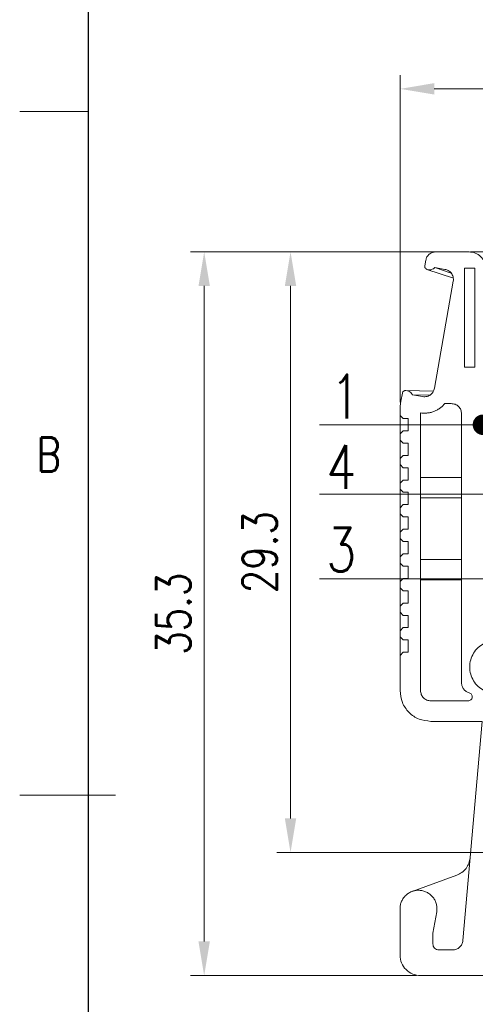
# Model space of a CAD drawing. Header units: millimetres. Extents: x -5 to 292, y -5 to 205.
# Tile 2 of 13: x -5 to 28, y 85 to 157. Entities that reach past the tile are written whole.
import ezdxf
from ezdxf.enums import TextEntityAlignment as Align

# ---------------------------------------------------------------- set-up
doc = ezdxf.new("R2010")
doc.units = ezdxf.units.MM
doc.layers.get('0').update_dxf_attribs({"lineweight": 30})
doc.layers.get('Defpoints').update_dxf_attribs({"lineweight": 13})
for name, color, linetype, lineweight in [('TEXT', 6, 'Continuous', 13), ('尺寸层', 3, 'Continuous', 13), ('尺寸线', 3, 'Continuous', 13), ('轮廓线', 7, 'Continuous', 30)]:
    doc.layers.add(name, color=color, linetype=linetype, lineweight=lineweight)
doc.styles.add('romans-高2.5', font='romans.shx', dxfattribs={"width": 0.8, "height": 2.5})
doc.styles.add('romans-高3.5', font='romans.shx', dxfattribs={"width": 0.8, "height": 3.5})
doc.styles.add('宋体-高2.5', font='txt', dxfattribs={"width": 0.8, "height": 2.5})
doc.dimstyles.new('副本 A4_1-Rev.1.1', dxfattribs={"dimtxt": 2.5, "dimasz": 2.5, "dimexe": 1, "dimexo": 0.3, "dimgap": 1, "dimtad": 1, "dimlfac": 0.666667, "dimzin": 1, "dimdsep": 46, "dimtxsty": 'romans-高2.5', "dimcen": 1, "dimclrd": 256, "dimclre": 256, "dimclrt": 256, "dimadec": 1, "dimazin": 0, "dimtfac": 1, "dimtmove": 0, "dimatfit": 3, "dimfxl": 1, "dimtolj": 1, "dimtzin": 0, "dimlwd": -1, "dimlwe": -1, "dimarcsym": 0})

# ---------------------------------------------------------------- blocks, each defined once
blk = doc.blocks.new('FOR-1754 Rev.1.1-A4客户图')
at = {"layer": 'TEXT'}
blk.add_line((-287, 150), (-292, 150), dxfattribs=at)
at = {"layer": '尺寸线'}
blk.add_line((-285, 100), (-292, 100), dxfattribs=at)
at = {"layer": '轮廓线'}
blk.add_line((-287, 200), (-287, 0), dxfattribs=at)
at = {"layer": 'TEXT', "style": 'romans-高2.5', "width": 0.8}
blk.add_text('B', height=2.5, dxfattribs=at).set_placement((-290.782, 123.658))
at = {"layer": '尺寸线', "width": 0.8}
for tag, height, style, p in [('/', 2.5, 'romans-高2.5', (-94.886, 30.436)), ('/', 2.5, 'romans-高2.5', (-96.707, 25.38)), ('/', 2.5, 'romans-高2.5', (-102.11, 20.605)), ('15EDGKNM-3.81-XXP-1Y-1000A(H)', 3.5, 'romans-高3.5', (-40.893, 11.725)), ('CENGMZ_2018.10.18', 2.5, 'romans-高2.5', (-97.539, 6.165)), ('15EDGKNM-3.5-C04', 2.5, 'romans-高2.5', (-47.364, 6.202)), ('T0-1', 2.5, 'romans-高2.5', (-5.688, 6.165)), ('2:1', 2.5, 'romans-高2.5', (-23.284, 1.196)), ('1/1', 2.5, 'romans-高2.5', (-5.772, 1.368))]:
    blk.add_attdef(tag, text='', height=height, dxfattribs=dict(at, style=style)).set_placement(p, align=Align.CENTER)
at = {"layer": '尺寸线', "style": '宋体-高2.5', "width": 0.8}
blk.add_attdef('/', text='', height=2.5, dxfattribs=at).set_placement((-55.643, 31.973), align=Align.MIDDLE_LEFT)
blk = doc.blocks.new('*D5')
at = {"layer": 'Defpoints', "color": 0}
for p in [(138.312, 151.661), (22.812, 128.444), (138.312, 128.444)]:
    blk.add_point(p, dxfattribs=at)
at = {"layer": '尺寸层'}
for p, q in [((22.812, 128.744), (22.812, 152.661)), ((138.312, 128.744), (138.312, 152.661)), ((25.312, 151.661), (135.812, 151.661))]:
    blk.add_line(p, q, dxfattribs=at)
for points in [[(25.312, 152.078), (25.312, 151.244), (22.812, 151.661)], [(135.812, 152.078), (135.812, 151.244), (138.312, 151.661)]]:
    blk.add_solid(points, dxfattribs=at)
at = {"layer": '尺寸层', "insert": (80.421, 153.911), "char_height": 2.5, "attachment_point": 5, "style": 'romans-高2.5'}
blk.add_mtext('\\A1;77.0', dxfattribs=at)
blk = doc.blocks.new('*D6')
at = {"layer": 'Defpoints', "color": 0}
for p in [(25.433, 139.739), (8.49, 86.789), (24.312, 86.789)]:
    blk.add_point(p, dxfattribs=at)
at = {"layer": '尺寸层'}
for p, q in [((25.133, 139.739), (7.49, 139.739)), ((8.49, 137.239), (8.49, 89.289)), ((24.012, 86.789), (7.49, 86.789))]:
    blk.add_line(p, q, dxfattribs=at)
for points in [[(8.074, 137.239), (8.907, 137.239), (8.49, 139.739)], [(8.074, 89.289), (8.907, 89.289), (8.49, 86.789)]]:
    blk.add_solid(points, dxfattribs=at)
at = {"layer": '尺寸层', "insert": (6.24, 113.264), "char_height": 2.5, "attachment_point": 5, "rotation": 90, "style": 'romans-高2.5'}
blk.add_mtext('\\A1;35.3', dxfattribs=at)
blk = doc.blocks.new('*D10')
at = {"layer": 'Defpoints', "color": 0}
for p in [(26.035, 139.739), (14.804, 95.789), (59.15, 95.789)]:
    blk.add_point(p, dxfattribs=at)
at = {"layer": '尺寸层'}
for p, q in [((25.735, 139.739), (13.804, 139.739)), ((14.804, 137.239), (14.804, 98.289)), ((58.85, 95.789), (13.804, 95.789))]:
    blk.add_line(p, q, dxfattribs=at)
for points in [[(14.387, 137.239), (15.221, 137.239), (14.804, 139.739)], [(14.387, 98.289), (15.221, 98.289), (14.804, 95.789)]]:
    blk.add_solid(points, dxfattribs=at)
at = {"layer": '尺寸层', "insert": (12.554, 117.764), "char_height": 2.5, "attachment_point": 5, "rotation": 90, "style": 'romans-高2.5'}
blk.add_mtext('\\A1;29.3', dxfattribs=at)

msp = doc.modelspace()

# ---------------------------------------------------------------- linework, layer by layer
at = {"color": 7, "linetype": 'Continuous', "lineweight": 15}
for p, q in [((24.622, 138.712), (24.694, 139.119)), ((25.433, 139.739), (27.859, 139.739)), ((26.713, 137.816), (24.78, 138.457)), ((24.919, 138.431), (24.805, 138.451)), ((25.363, 138.581), (25.255, 138.506)), ((25.362, 138.58), (26.552, 138.185)), ((26.1, 138.452), (25.363, 138.581)), ((27.533, 138.539), (28.272, 138.539)), ((27.533, 131.294), (27.533, 138.539)), ((28.272, 138.539), (28.272, 131.294)), ((25.328, 129.753), (26.709, 137.583)), ((26.713, 137.817), (26.713, 137.816)), ((28.272, 131.294), (27.533, 131.294)), ((22.981, 129.406), (22.876, 128.807)), ((23.21, 129.591), (25.252, 129.533)), ((23.242, 129.588), (23.356, 129.568)), ((23.647, 129.383), (23.722, 129.275)), ((24.975, 129.241), (23.721, 129.277)), ((23.722, 129.275), (24.459, 129.145)), ((22.876, 128.807), (22.812, 128.444)), ((22.812, 127.769), (22.812, 128.444)), ((26.09, 128.639), (26.562, 128.639)), ((22.812, 127.769), (23.037, 127.544)), ((22.812, 126.419), (22.812, 127.769)), ((23.037, 127.544), (23.412, 127.544)), ((23.412, 126.644), (23.412, 127.544)), ((24.312, 107.639), (24.312, 127.889)), ((27.312, 127.889), (27.312, 108.204)), ((23.037, 126.644), (22.812, 126.419)), ((22.812, 125.969), (22.812, 126.419)), ((23.412, 126.644), (23.037, 126.644)), ((22.812, 125.969), (23.037, 125.744)), ((22.812, 124.619), (22.812, 125.969)), ((23.037, 125.744), (23.412, 125.744)), ((23.412, 124.844), (23.412, 125.744)), ((23.037, 124.844), (22.812, 124.619)), ((22.812, 124.169), (22.812, 124.619)), ((23.412, 124.844), (23.037, 124.844)), ((22.812, 124.169), (23.037, 123.944)), ((22.812, 122.819), (22.812, 124.169)), ((23.037, 123.944), (23.412, 123.944)), ((23.412, 123.044), (23.412, 123.944)), ((24.312, 123.239), (27.312, 123.239)), ((23.037, 123.044), (22.812, 122.819)), ((22.812, 122.369), (22.812, 122.819)), ((23.412, 123.044), (23.037, 123.044)), ((22.812, 122.369), (23.037, 122.144)), ((22.812, 121.019), (22.812, 122.369)), ((23.037, 122.144), (23.412, 122.144)), ((23.412, 121.244), (23.412, 122.144)), ((24.312, 121.739), (27.312, 121.739)), ((23.037, 121.244), (22.812, 121.019)), ((22.812, 120.569), (22.812, 121.019)), ((23.412, 121.244), (23.037, 121.244)), ((22.812, 120.569), (23.037, 120.344)), ((22.812, 119.219), (22.812, 120.569)), ((23.037, 120.344), (23.412, 120.344)), ((23.412, 119.444), (23.412, 120.344)), ((23.037, 119.444), (22.812, 119.219)), ((22.812, 118.769), (22.812, 119.219)), ((23.412, 119.444), (23.037, 119.444)), ((22.812, 118.769), (23.037, 118.544)), ((22.812, 117.419), (22.812, 118.769)), ((23.037, 118.544), (23.412, 118.544)), ((23.412, 117.644), (23.412, 118.544)), ((23.037, 117.644), (22.812, 117.419)), ((22.812, 116.969), (22.812, 117.419)), ((23.412, 117.644), (23.037, 117.644)), ((22.812, 116.969), (23.037, 116.744)), ((22.812, 115.619), (22.812, 116.969)), ((23.037, 116.744), (23.412, 116.744)), ((23.412, 115.844), (23.412, 116.744)), ((24.312, 117.239), (27.312, 117.239)), ((23.037, 115.844), (22.812, 115.619)), ((22.812, 115.169), (22.812, 115.619)), ((23.412, 115.844), (23.037, 115.844)), ((24.312, 115.739), (27.312, 115.739)), ((22.812, 115.169), (23.037, 114.944)), ((22.812, 113.819), (22.812, 115.169)), ((23.037, 114.944), (23.412, 114.944)), ((23.412, 114.044), (23.412, 114.944)), ((23.037, 114.044), (22.812, 113.819)), ((22.812, 113.369), (22.812, 113.819)), ((23.412, 114.044), (23.037, 114.044)), ((22.812, 113.369), (23.037, 113.144)), ((22.812, 112.019), (22.812, 113.369)), ((23.037, 113.144), (23.412, 113.144)), ((23.412, 112.244), (23.412, 113.144)), ((23.037, 112.244), (22.812, 112.019)), ((22.812, 111.569), (22.812, 112.019)), ((23.412, 112.244), (23.037, 112.244)), ((22.812, 111.569), (23.037, 111.344)), ((22.812, 110.219), (22.812, 111.569)), ((23.037, 111.344), (23.412, 111.344)), ((23.412, 110.444), (23.412, 111.344)), ((23.037, 110.444), (22.812, 110.219)), ((22.812, 107.639), (22.812, 110.219)), ((23.412, 110.444), (23.037, 110.444)), ((27.794, 106.889), (25.062, 106.889)), ((28.813, 105.389), (25.062, 105.389)), ((27.41, 89.349), (28.813, 105.389)), ((23.7, 92.95), (26.96, 94.137)), ((22.812, 88.289), (22.812, 91.682)), ((25.491, 91.447), (25.219, 89.901)), ((25.212, 89.823), (25.219, 89.901)), ((25.212, 89.823), (25.212, 89.114)), ((25.662, 88.664), (26.664, 88.664)), ((52.974, 86.789), (24.312, 86.789))]:
    msp.add_line(p, q, dxfattribs=at)
for points, knots in [([(25.433, 139.739), (25.345, 139.73), (25.171, 139.712), (24.942, 139.574), (24.766, 139.373), (24.718, 139.204), (24.694, 139.119)], [0, 0, 0, 0, 0.249999, 0.500002, 0.750001, 1, 1, 1, 1]), ([(29.059, 138.539), (29.041, 138.696), (29.004, 139.011), (28.727, 139.407), (28.33, 139.685), (28.016, 139.721), (27.859, 139.739)], [0, 0, 0, 0, 0.249999, 0.5, 0.750001, 1, 1, 1, 1]), ([(27.962, 139.739), (27.995, 139.739), (28.146, 139.739), (28.546, 139.739), (29.145, 139.739), (29.838, 139.739), (30.588, 139.739), (31.109, 139.739), (31.369, 139.739)], [0, 0, 0, 0, 0.05268, 0.242143, 0.431608, 0.621071, 0.810535, 1, 1, 1, 1]), ([(24.805, 138.451), (24.773, 138.461), (24.71, 138.481), (24.647, 138.553), (24.617, 138.634), (24.621, 138.686), (24.622, 138.712)], [0, 0, 0, 0, 0.27966, 0.559215, 0.779628, 1, 1, 1, 1]), ([(25.255, 138.506), (25.196, 138.474), (25.09, 138.417), (24.971, 138.427), (24.919, 138.431)], [0, 0, 0, 0, 0.5592807, 1, 1, 1, 1]), ([(26.709, 137.583), (26.714, 137.693), (26.724, 137.915), (26.569, 138.193), (26.35, 138.381), (26.183, 138.428), (26.1, 138.452)], [0, 0, 0, 0, 0.279644, 0.559315, 0.779703, 1, 1, 1, 1]), ([(24.459, 129.145), (24.569, 129.14), (24.791, 129.13), (25.069, 129.285), (25.257, 129.503), (25.304, 129.67), (25.328, 129.753)], [0, 0, 0, 0, 0.279673, 0.559327, 0.779723, 1, 1, 1, 1]), ([(22.981, 129.406), (22.99, 129.434), (23.007, 129.49), (23.066, 129.55), (23.134, 129.585), (23.18, 129.589), (23.203, 129.592)], [0, 0, 0, 0, 0.2797174, 0.5593718, 0.7797094, 1, 1, 1, 1]), ([(23.203, 129.592), (23.21, 129.591), (23.223, 129.591), (23.236, 129.589), (23.242, 129.588)], [0, 0, 0, 0, 0.559928, 1, 1, 1, 1]), ([(23.356, 129.568), (23.42, 129.549), (23.535, 129.514), (23.613, 129.423), (23.647, 129.383)], [0, 0, 0, 0, 0.5592691, 1, 1, 1, 1]), ([(24.315, 127.954), (24.369, 127.948), (24.473, 127.937), (24.625, 127.932), (24.805, 127.941), (25.019, 127.976), (25.263, 128.048), (25.499, 128.152), (25.718, 128.288), (25.917, 128.447), (26.03, 128.572), (26.09, 128.639)], [0, 0, 0, 0, 0.0821372, 0.1582838, 0.2288291, 0.3551347, 0.4832434, 0.6126137, 0.7427679, 0.8711988, 0.9963834, 0.9963834, 0.9963834, 0.9963834]), ([(26.562, 128.639), (26.66, 128.628), (26.857, 128.605), (27.105, 128.432), (27.278, 128.184), (27.301, 127.987), (27.312, 127.889)], [0, 0, 0, 0, 0.250001, 0.5, 0.75, 1, 1, 1, 1]), ([(28.951, 107.639), (28.801, 107.734), (28.502, 107.923), (28.17, 108.346), (27.958, 108.834), (27.886, 109.364), (27.958, 109.894), (28.17, 110.382), (28.502, 110.805), (28.801, 110.995), (28.951, 111.089)], [0, 0, 0, 0, 0.125, 0.25, 0.375, 0.5, 0.625, 0.75, 0.875001, 1, 1, 1, 1]), ([(27.87, 107.479), (27.793, 107.508), (27.638, 107.565), (27.458, 107.739), (27.335, 107.958), (27.32, 108.122), (27.312, 108.204)], [0, 0, 0, 0, 0.249998, 0.499999, 0.749999, 1, 1, 1, 1]), ([(25.062, 105.389), (24.767, 105.423), (24.177, 105.491), (23.434, 106.011), (22.913, 106.755), (22.846, 107.344), (22.812, 107.639)], [0, 0, 0, 0, 0.249999, 0.499999, 0.75, 1, 1, 1, 1]), ([(25.062, 106.889), (24.964, 106.9), (24.767, 106.923), (24.519, 107.096), (24.346, 107.344), (24.323, 107.541), (24.312, 107.639)], [0, 0, 0, 0, 0.250001, 0.5, 0.750002, 1, 1, 1, 1]), ([(27.87, 107.479), (27.904, 107.466), (27.972, 107.441), (28.048, 107.36), (28.092, 107.259), (28.098, 107.15), (28.064, 107.045), (27.996, 106.959), (27.902, 106.9), (27.83, 106.893), (27.794, 106.889)], [0, 0, 0, 0, 0.125002, 0.249997, 0.375, 0.5, 0.624999, 0.749999, 0.875, 1, 1, 1, 1]), ([(27.941, 95.415), (27.917, 95.275), (27.869, 94.994), (27.651, 94.622), (27.348, 94.315), (27.089, 94.196), (26.96, 94.137)], [0, 0, 0, 0, 0.25, 0.500001, 0.75, 1, 1, 1, 1]), ([(25.491, 91.447), (25.502, 91.54), (25.523, 91.726), (25.482, 92.005), (25.388, 92.27), (25.24, 92.509), (25.047, 92.714), (24.816, 92.874), (24.557, 92.983), (24.28, 93.036), (23.999, 93.032), (23.725, 92.969), (23.469, 92.852), (23.243, 92.684), (23.056, 92.474), (22.918, 92.229), (22.829, 91.962), (22.817, 91.775), (22.812, 91.682)], [0, 0, 0, 0, 0.0624998, 0.1250002, 0.1874997, 0.2499998, 0.3124997, 0.375, 0.4375005, 0.5000001, 0.5624995, 0.6249998, 0.6875, 0.7499998, 0.8124999, 0.875, 0.9375002, 1, 1, 1, 1]), ([(27.41, 89.349), (27.392, 89.257), (27.356, 89.074), (27.18, 88.85), (26.942, 88.694), (26.756, 88.674), (26.664, 88.664)], [0, 0, 0, 0, 0.25, 0.499999, 0.750001, 1, 1, 1, 1]), ([(25.662, 88.664), (25.603, 88.671), (25.485, 88.684), (25.336, 88.788), (25.232, 88.937), (25.219, 89.055), (25.212, 89.114)], [0, 0, 0, 0, 0.2499956, 0.4999965, 0.7499985, 1, 1, 1, 1]), ([(22.812, 88.289), (22.834, 88.093), (22.879, 87.699), (23.226, 87.204), (23.722, 86.857), (24.115, 86.812), (24.312, 86.789)], [0, 0, 0, 0, 0.25, 0.4999992, 0.7499996, 1, 1, 1, 1])]:
    msp.add_open_spline(points, degree=3, knots=knots, dxfattribs=at)
msp.add_open_spline([(24.312, 127.889), (24.314, 127.911), (24.317, 127.932), (24.319, 127.953)], degree=3, dxfattribs=at)

# ---------------------------------------------------------------- block references
msp.add_blockref('FOR-1754 Rev.1.1-A4客户图', (287, 0))

# ---------------------------------------------------------------- texts
at = {"layer": '尺寸层', "char_height": 3.2, "width": 10.05936, "attachment_point": 1, "style": 'romans-高2.5'}
for s, insert in [('1', (17.723, 130.74)), ('4', (17.421, 125.593)), ('3', (17.421, 119.558))]:
    msp.add_mtext(s, dxfattribs=dict(at, insert=insert))

# ---------------------------------------------------------------- dimensions: what is measured, and where the dimension line sits
at = {"layer": '尺寸层'}
dim = msp.add_linear_dim(base=(138.312, 151.661), p1=(22.812, 128.444), p2=(138.312, 128.444), dimstyle='副本 A4_1-Rev.1.1', override={"dimdec": 1}, dxfattribs=at)
dim.commit()
dim.dimension.update_dxf_attribs({"geometry": '*D5', "text_midpoint": (80.421, 151.661), "dimtype": 160})
dim = msp.add_linear_dim(base=(8.49, 86.789), p1=(25.433, 139.739), p2=(24.312, 86.789), angle=90, dimstyle='副本 A4_1-Rev.1.1', override={"dimdec": 1}, dxfattribs=at)
dim.commit()
dim.dimension.update_dxf_attribs({"geometry": '*D6', "text_midpoint": (8.49, 113.264), "dimtype": 160})
dim = msp.add_linear_dim(base=(14.804, 95.789), p1=(26.035, 139.739), p2=(59.15, 95.789), angle=90, dimstyle='副本 A4_1-Rev.1.1', override={"dimdec": 1}, dxfattribs=at)
dim.commit()
dim.dimension.update_dxf_attribs({"geometry": '*D10', "text_midpoint": (12.554, 117.764)})

# ---------------------------------------------------------------- leaders
for points, override in [([(28.876, 127.087), (16.932, 127.087)], {"dimasz": 1.5, "dimgap": 1, "dimtad": 0, "dimldrblk": 'Dot', "dimarcsym": 2}), ([(33.073, 122.003), (16.932, 122.003)], {"dimasz": 1.5, "dimtad": 0, "dimldrblk": 'Dot', "dimarcsym": 2}), ([(41.507, 115.823), (16.932, 115.823)], {"dimasz": 1.5, "dimtad": 0, "dimldrblk": 'Dot', "dimarcsym": 2})]:
    msp.add_leader(points, dimstyle='副本 A4_1-Rev.1.1', override=override, dxfattribs=at)

doc.saveas('drawing.dxf')
